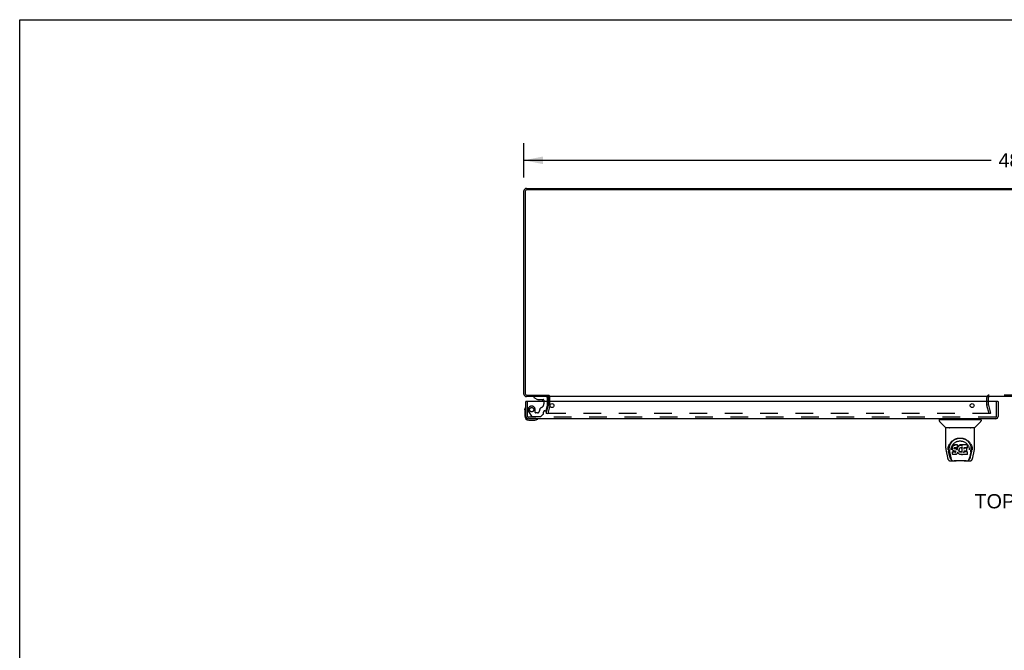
# Model space of a CAD drawing. Header units: inches. Extents: x 0 to 155, y 0 to 100.
# Tile 11 of 21: x 0 to 47, y 70 to 100. Entities that reach past the tile are written whole.
import ezdxf

# ---------------------------------------------------------------- set-up
doc = ezdxf.new("R2010")
doc.units = ezdxf.units.IN
doc.header["$LTSCALE"] = 8.5
doc.header["$MEASUREMENT"] = 0
doc.linetypes.add('HIDDEN', pattern=[0.2, 0.1, -0.1])
doc.layers.get('0').update_dxf_attribs({"linetype": 'CONTINUOUS'})
for name, color, linetype in [('DEFAULT_2', 8, 'HIDDEN'), ('DIMENSIONS', 7, 'CONTINUOUS'), ('DOOR_ASSEMBLY_LEFT', 7, 'CONTINUOUS')]:
    doc.layers.add(name, color=color, linetype=linetype)
doc.styles.get("Standard").update_dxf_attribs({"font": 'arial.ttf'})
doc.dimstyles.new('DIMSTYLE_1', dxfattribs={"dimtxt": 0.681818, "dimasz": 0.909091, "dimexe": 0.09, "dimexo": 0.07, "dimgap": 0.0375, "dimtad": 0, "dimtih": 1, "dimtoh": 1, "dimzin": 4, "dimdsep": 46, "dimtxsty": 'Standard', "dimblk": '_FILLED', "dimblk1": '_FILLED', "dimblk2": '_FILLED', "dimcen": 0.09, "dimadec": 3, "dimazin": 1, "dimtfac": 1, "dimtdec": 3, "dimtofl": 0, "dimtmove": 0, "dimatfit": 3, "dimldrblk": '_FILLED', "dimfxl": 0, "dimtolj": 1, "dimtzin": 4, "dimarcsym": 0})

# ---------------------------------------------------------------- blocks, each defined once
blk = doc.blocks.new('_FILLED')
at = {"color": 0, "linetype": 'ByBlock'}
blk.add_solid([(0, 0), (-1, 0.2), (-1, -0.2)], dxfattribs=at)
blk = doc.blocks.new('*D7')
at = {"layer": 'DIMENSIONS', "color": 2, "linetype": 'Continuous'}
for p, q in [((24.245, 92.419), (24.245, 94.068)), ((72.245, 92.419), (72.245, 94.068)), ((24.245, 93.249), (46.712, 93.249)), ((72.245, 93.249), (49.777, 93.249))]:
    blk.add_line(p, q, dxfattribs=at)
at = {"layer": 'DIMENSIONS', "color": 2, "linetype": 'Continuous', "xscale": 0.9090909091, "yscale": 0.9090909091, "zscale": 0.9090909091, "rotation": 180}
blk.add_blockref('_FILLED', (24.245, 93.249), dxfattribs=at)
at = {"layer": 'DIMENSIONS', "color": 2, "linetype": 'Continuous', "xscale": 0.9090909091, "yscale": 0.9090909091, "zscale": 0.9090909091}
blk.add_blockref('_FILLED', (72.245, 93.249), dxfattribs=at)
at = {"layer": 'DIMENSIONS', "color": 2, "linetype": 'Continuous', "insert": (48.245, 93.59), "char_height": 0.6818, "width": 2.38256, "attachment_point": 2, "line_spacing_factor": 0.9}
blk.add_mtext('48.00', dxfattribs=at)

msp = doc.modelspace()

# ---------------------------------------------------------------- linework, layer by layer
at = {"color": 7, "linetype": 'Continuous'}
for p, q in [((0, 0), (0, 100)), ((0, 100), (154.545, 100)), ((25.42, 81.963), (25.42, 81.9)), ((25.495, 81.657), (25.495, 81.858))]:
    msp.add_line(p, q, dxfattribs=at)
at = {"color": 3, "linetype": 'Continuous'}
for p, q in [((24.362, 91.9), (72.128, 91.9)), ((72.102, 91.837), (24.388, 91.837)), ((24.245, 82.017), (24.245, 91.783)), ((24.308, 91.757), (24.308, 82.043)), ((25.42, 81.9), (24.362, 81.9)), ((24.388, 81.963), (25.422, 81.963)), ((71.043, 81.9), (25.447, 81.9)), ((25.42, 81.657), (25.42, 81.858)), ((46.57, 81.657), (46.57, 81.858))]:
    msp.add_line(p, q, dxfattribs=at)
for centre, radius, start, end in [((24.362, 91.783), 0.117, 90, 180), ((24.388, 91.757), 0.08, 90, 180), ((24.362, 82.017), 0.117, 180, 270), ((24.388, 82.043), 0.08, 180, 270), ((25.378, 81.858), 0.042, 0, 90), ((46.612, 81.858), 0.042, 90, 180)]:
    msp.add_arc(centre, radius, start, end, dxfattribs=at)
at = {"color": 7, "linetype": 'Continuous'}
msp.add_arc((25.378, 81.858), 0.117, 0, 17.6885, dxfattribs=at)
at = {"layer": 'DEFAULT_2', "color": 8, "linetype": 'HIDDEN'}
for p, q in [((49.878, 81.975), (46.612, 81.975)), ((25.315, 81.107), (25.419, 81.493)), ((25.491, 81.473), (25.388, 81.087)), ((25.42, 81.499), (25.42, 81.657)), ((25.495, 81.499), (25.495, 81.657)), ((46.495, 81.499), (46.495, 81.858)), ((46.602, 81.087), (46.498, 81.473)), ((46.57, 81.499), (46.57, 81.657)), ((46.571, 81.493), (46.674, 81.107)), ((25.315, 81.107), (25.388, 81.087)), ((46.652, 81.087), (25.413, 81.087)), ((46.674, 81.107), (46.602, 81.087))]:
    msp.add_line(p, q, dxfattribs=at)
for points in [[(25.398, 81.105), (25.398, 81.104), (25.398, 81.102), (25.398, 81.102)], [(25.398, 81.102), (25.398, 81.1), (25.398, 81.099), (25.399, 81.097), (25.399, 81.096), (25.4, 81.094), (25.401, 81.093), (25.402, 81.091), (25.403, 81.09), (25.405, 81.089), (25.406, 81.089), (25.408, 81.088), (25.41, 81.088)], [(25.413, 81.087), (25.411, 81.087), (25.41, 81.088)], [(46.667, 81.102), (46.666, 81.1), (46.666, 81.099), (46.666, 81.097), (46.665, 81.096), (46.664, 81.094), (46.663, 81.093), (46.662, 81.091), (46.661, 81.09), (46.66, 81.089), (46.658, 81.089), (46.657, 81.088), (46.655, 81.088), (46.653, 81.087), (46.652, 81.087)], [(46.666, 81.105), (46.666, 81.104), (46.667, 81.102), (46.667, 81.102)]]:
    msp.add_lwpolyline(points, dxfattribs=at)
for centre, radius, start, end in [((25.378, 81.858), 0.117, 17.6885, 56.9002), ((46.612, 81.858), 0.117, 90, 180), ((25.395, 81.499), 0.025, 345, 360), ((25.395, 81.499), 0.1, 345, 360), ((46.595, 81.499), 0.1, 180, 195), ((46.595, 81.499), 0.025, 180, 195)]:
    msp.add_arc(centre, radius, start, end, dxfattribs=at)
at = {"layer": 'DOOR_ASSEMBLY_LEFT', "color": 7, "linetype": 'Continuous'}
for p, q in [((24.713, 81.9), (24.713, 81.861)), ((24.359, 81.657), (24.339, 81.657)), ((24.713, 81.861), (24.889, 81.762)), ((24.889, 81.762), (25.166, 81.762)), ((24.978, 81.745), (24.977, 81.745)), ((25.118, 81.745), (24.978, 81.745)), ((25.119, 81.745), (25.118, 81.745)), ((25.197, 81.731), (25.197, 81.657)), ((25.382, 81.657), (25.382, 81.821)), ((47.019, 81.657), (47.039, 81.657)), ((24.279, 81.261), (24.282, 81.299)), ((24.279, 81.261), (24.279, 80.972)), ((24.326, 81.397), (24.326, 81.396)), ((24.479, 80.772), (24.769, 80.772)), ((24.897, 80.817), (24.901, 80.818)), ((24.901, 80.818), (24.902, 80.818)), ((44.21, 80.785), (44.21, 80.73)), ((44.218, 80.792), (46.21, 80.792)), ((44.517, 80.407), (44.222, 80.702)), ((44.269, 80.792), (44.269, 80.832)), ((45.912, 80.407), (46.207, 80.702)), ((46.159, 80.792), (46.159, 80.832)), ((46.218, 80.785), (46.218, 80.73)), ((44.525, 79.42), (44.525, 80.383)), ((45.895, 80.391), (44.533, 80.391)), ((45.891, 80.399), (44.537, 80.399)), ((44.599, 80.399), (44.597, 80.395)), ((44.597, 80.395), (44.597, 80.395)), ((45.831, 80.395), (45.829, 80.399)), ((45.831, 80.395), (45.831, 80.395)), ((45.903, 79.42), (45.903, 80.383)), ((44.782, 79.674), (44.807, 79.708)), ((44.868, 79.544), (44.853, 79.522)), ((44.878, 79.553), (44.868, 79.544)), ((44.869, 79.508), (44.868, 79.544)), ((44.889, 79.561), (44.878, 79.553)), ((44.878, 79.517), (44.878, 79.553)), ((44.912, 79.571), (44.889, 79.561)), ((44.89, 79.524), (44.889, 79.561)), ((44.938, 79.58), (44.912, 79.571)), ((44.913, 79.535), (44.912, 79.571)), ((45.091, 79.58), (44.938, 79.58)), ((44.938, 79.543), (44.938, 79.58)), ((45.09, 79.545), (45.091, 79.58)), ((45.092, 79.525), (45.091, 79.58)), ((45.133, 79.53), (45.118, 79.512)), ((45.15, 79.546), (45.133, 79.53)), ((45.133, 79.494), (45.133, 79.53)), ((45.17, 79.56), (45.15, 79.546)), ((45.15, 79.51), (45.15, 79.546)), ((45.192, 79.57), (45.17, 79.56)), ((45.17, 79.524), (45.17, 79.56)), ((45.216, 79.576), (45.192, 79.57)), ((45.192, 79.534), (45.192, 79.57)), ((45.239, 79.578), (45.216, 79.576)), ((45.216, 79.539), (45.216, 79.576)), ((45.239, 79.578), (45.263, 79.578)), ((45.239, 79.541), (45.239, 79.578)), ((45.239, 79.54), (45.239, 79.541)), ((45.276, 79.576), (45.263, 79.578)), ((45.263, 79.541), (45.263, 79.578)), ((45.263, 79.539), (45.263, 79.541)), ((45.289, 79.571), (45.276, 79.576)), ((45.276, 79.539), (45.276, 79.576)), ((45.301, 79.563), (45.289, 79.571)), ((45.289, 79.535), (45.289, 79.571)), ((45.55, 79.578), (45.301, 79.578)), ((45.302, 79.528), (45.301, 79.578)), ((45.564, 79.453), (45.566, 79.561)), ((45.565, 79.592), (45.582, 79.567)), ((44.54, 79.276), (44.605, 78.971)), ((44.632, 79.335), (44.636, 79.393)), ((44.632, 79.336), (44.632, 79.335)), ((44.636, 79.393), (44.645, 79.447)), ((44.646, 79.453), (44.646, 79.398)), ((44.714, 79.003), (44.657, 79.279)), ((44.693, 79.345), (44.695, 79.32)), ((44.704, 79.255), (44.766, 78.951)), ((44.778, 79.349), (44.778, 79.348)), ((44.839, 79.472), (44.837, 79.447)), ((44.838, 79.413), (44.837, 79.447)), ((44.839, 79.388), (44.838, 79.413)), ((44.838, 79.413), (44.838, 79.413)), ((44.844, 79.497), (44.839, 79.472)), ((44.839, 79.438), (44.839, 79.472)), ((44.844, 79.363), (44.839, 79.388)), ((44.839, 79.388), (44.839, 79.388)), ((44.851, 79.246), (44.843, 79.238)), ((44.845, 79.126), (44.843, 79.238)), ((44.853, 79.522), (44.844, 79.497)), ((44.844, 79.462), (44.844, 79.497)), ((44.853, 79.34), (44.844, 79.363)), ((44.844, 79.363), (44.844, 79.363)), ((44.853, 79.118), (44.846, 79.125)), ((44.913, 79.247), (44.851, 79.246)), ((44.852, 79.21), (44.851, 79.246)), ((44.854, 79.486), (44.853, 79.522)), ((44.853, 79.34), (44.853, 79.339)), ((44.867, 79.318), (44.853, 79.339)), ((44.853, 79.118), (44.853, 79.118)), ((44.999, 79.118), (44.853, 79.118)), ((44.885, 79.3), (44.867, 79.318)), ((44.867, 79.318), (44.867, 79.318)), ((44.906, 79.286), (44.885, 79.3)), ((44.885, 79.3), (44.885, 79.3)), ((44.918, 79.282), (44.906, 79.286)), ((44.906, 79.286), (44.906, 79.286)), ((44.974, 79.247), (44.913, 79.247)), ((44.913, 79.21), (44.913, 79.247)), ((44.913, 79.21), (44.913, 79.209)), ((44.931, 79.279), (44.918, 79.282)), ((44.918, 79.282), (44.918, 79.282)), ((44.928, 79.415), (44.927, 79.401)), ((44.927, 79.395), (44.928, 79.413)), ((44.93, 79.428), (44.928, 79.415)), ((44.932, 79.421), (44.929, 79.425)), ((44.929, 79.39), (44.929, 79.425)), ((44.931, 79.432), (44.93, 79.428)), ((44.934, 79.434), (44.931, 79.432)), ((44.979, 79.279), (44.931, 79.279)), ((44.936, 79.418), (44.932, 79.421)), ((44.932, 79.385), (44.932, 79.421)), ((44.946, 79.438), (44.934, 79.434)), ((44.935, 79.382), (44.936, 79.418)), ((44.947, 79.415), (44.936, 79.418)), ((44.959, 79.439), (44.946, 79.438)), ((44.97, 79.416), (44.947, 79.415)), ((44.947, 79.378), (44.947, 79.415)), ((45.072, 79.439), (44.959, 79.439)), ((44.959, 79.439), (44.959, 79.439)), ((44.995, 79.415), (44.97, 79.416)), ((44.97, 79.379), (44.97, 79.416)), ((44.97, 79.378), (44.97, 79.379)), ((44.987, 79.248), (44.974, 79.247)), ((44.974, 79.211), (44.974, 79.247)), ((44.974, 79.211), (44.974, 79.209)), ((44.985, 79.278), (44.979, 79.279)), ((44.991, 79.277), (44.985, 79.278)), ((44.992, 79.251), (44.987, 79.248)), ((44.988, 79.212), (44.987, 79.248)), ((44.995, 79.273), (44.991, 79.277)), ((44.996, 79.255), (44.992, 79.251)), ((44.992, 79.215), (44.992, 79.251)), ((45.02, 79.409), (44.995, 79.415)), ((44.995, 79.378), (44.995, 79.415)), ((44.999, 79.268), (44.995, 79.273)), ((45.002, 79.263), (44.996, 79.255)), ((44.997, 79.219), (44.996, 79.255)), ((45.005, 79.256), (44.999, 79.269)), ((45.011, 79.12), (44.999, 79.118)), ((45.005, 79.231), (45.005, 79.257)), ((45.008, 79.243), (45.005, 79.257)), ((45.007, 79.237), (45.007, 79.247)), ((45.023, 79.124), (45.011, 79.12)), ((45.011, 79.12), (45.011, 79.12)), ((45.033, 79.403), (45.02, 79.409)), ((45.02, 79.372), (45.02, 79.409)), ((45.044, 79.138), (45.023, 79.124)), ((45.023, 79.124), (45.023, 79.124)), ((45.032, 79.367), (45.033, 79.403)), ((45.044, 79.395), (45.033, 79.403)), ((45.043, 79.359), (45.044, 79.395)), ((45.062, 79.377), (45.044, 79.395)), ((45.062, 79.155), (45.044, 79.138)), ((45.044, 79.138), (45.044, 79.138)), ((45.071, 79.363), (45.062, 79.377)), ((45.062, 79.342), (45.062, 79.377)), ((45.069, 79.166), (45.062, 79.155)), ((45.062, 79.155), (45.062, 79.155)), ((45.075, 79.177), (45.069, 79.166)), ((45.069, 79.166), (45.069, 79.166)), ((45.075, 79.405), (45.071, 79.363)), ((45.072, 79.327), (45.071, 79.363)), ((45.084, 79.44), (45.072, 79.439)), ((45.073, 79.319), (45.073, 79.32)), ((45.079, 79.428), (45.075, 79.405)), ((45.075, 79.37), (45.075, 79.405)), ((45.084, 79.2), (45.075, 79.177)), ((45.075, 79.177), (45.075, 79.177)), ((45.082, 79.439), (45.079, 79.428)), ((45.079, 79.393), (45.079, 79.428)), ((45.089, 79.452), (45.084, 79.44)), ((45.091, 79.224), (45.084, 79.2)), ((45.084, 79.2), (45.084, 79.2)), ((45.085, 79.415), (45.085, 79.441)), ((45.09, 79.466), (45.089, 79.452)), ((45.089, 79.452), (45.089, 79.452)), ((45.092, 79.491), (45.09, 79.466)), ((45.093, 79.472), (45.09, 79.463)), ((45.09, 79.466), (45.09, 79.466)), ((45.09, 79.235), (45.09, 79.236)), ((45.091, 79.234), (45.09, 79.235)), ((45.091, 79.233), (45.091, 79.234)), ((45.091, 79.234), (45.091, 79.234)), ((45.091, 79.233), (45.091, 79.233)), ((45.112, 79.196), (45.091, 79.232)), ((45.092, 79.232), (45.091, 79.224)), ((45.091, 79.224), (45.091, 79.224)), ((45.092, 79.49), (45.092, 79.525)), ((45.104, 79.493), (45.093, 79.472)), ((45.094, 79.437), (45.093, 79.472)), ((45.118, 79.512), (45.104, 79.493)), ((45.105, 79.457), (45.104, 79.493)), ((45.125, 79.177), (45.112, 79.196)), ((45.112, 79.196), (45.112, 79.196)), ((45.118, 79.476), (45.118, 79.512)), ((45.14, 79.16), (45.125, 79.177)), ((45.125, 79.177), (45.125, 79.177)), ((45.157, 79.145), (45.14, 79.16)), ((45.14, 79.16), (45.14, 79.16)), ((45.157, 79.34), (45.156, 79.314)), ((45.161, 79.366), (45.157, 79.34)), ((45.157, 79.336), (45.157, 79.341)), ((45.16, 79.324), (45.157, 79.336)), ((45.157, 79.302), (45.157, 79.336)), ((45.175, 79.131), (45.157, 79.145)), ((45.157, 79.145), (45.157, 79.145)), ((45.159, 79.289), (45.16, 79.324)), ((45.164, 79.377), (45.16, 79.366)), ((45.169, 79.3), (45.16, 79.324)), ((45.17, 79.388), (45.164, 79.377)), ((45.182, 79.278), (45.169, 79.3)), ((45.169, 79.265), (45.169, 79.3)), ((45.184, 79.41), (45.17, 79.388)), ((45.186, 79.126), (45.175, 79.131)), ((45.175, 79.131), (45.175, 79.131)), ((45.181, 79.242), (45.182, 79.278)), ((45.19, 79.269), (45.182, 79.278)), ((45.191, 79.419), (45.184, 79.41)), ((45.197, 79.122), (45.186, 79.126)), ((45.186, 79.126), (45.186, 79.126)), ((45.189, 79.233), (45.19, 79.269)), ((45.199, 79.26), (45.19, 79.269)), ((45.2, 79.425), (45.191, 79.419)), ((45.219, 79.116), (45.197, 79.122)), ((45.209, 79.253), (45.199, 79.26)), ((45.199, 79.224), (45.199, 79.26)), ((45.223, 79.435), (45.2, 79.425)), ((45.22, 79.249), (45.209, 79.253)), ((45.209, 79.217), (45.209, 79.253)), ((45.242, 79.114), (45.219, 79.116)), ((45.233, 79.247), (45.22, 79.249)), ((45.22, 79.212), (45.22, 79.249)), ((45.234, 79.437), (45.223, 79.435)), ((45.233, 79.247), (45.245, 79.246)), ((45.233, 79.21), (45.233, 79.247)), ((45.245, 79.437), (45.234, 79.437)), ((45.265, 79.117), (45.242, 79.114)), ((45.242, 79.115), (45.242, 79.114)), ((45.257, 79.434), (45.245, 79.437)), ((45.257, 79.248), (45.245, 79.246)), ((45.245, 79.209), (45.245, 79.246)), ((45.245, 79.208), (45.245, 79.209)), ((45.268, 79.43), (45.257, 79.434)), ((45.269, 79.252), (45.257, 79.248)), ((45.257, 79.211), (45.257, 79.248)), ((45.287, 79.124), (45.265, 79.117)), ((45.28, 79.257), (45.269, 79.252)), ((45.269, 79.215), (45.269, 79.252)), ((45.291, 79.264), (45.28, 79.257)), ((45.281, 79.221), (45.28, 79.257)), ((45.303, 79.477), (45.287, 79.438)), ((45.305, 79.135), (45.287, 79.124)), ((45.287, 79.124), (45.287, 79.124)), ((45.291, 79.228), (45.291, 79.264)), ((45.304, 79.481), (45.303, 79.48)), ((45.303, 79.48), (45.303, 79.48)), ((45.303, 79.48), (45.303, 79.479)), ((45.303, 79.479), (45.303, 79.479)), ((45.303, 79.479), (45.303, 79.479)), ((45.303, 79.479), (45.303, 79.478)), ((45.303, 79.478), (45.303, 79.478)), ((45.307, 79.225), (45.303, 79.477)), ((45.304, 79.486), (45.304, 79.484)), ((45.304, 79.484), (45.304, 79.483)), ((45.304, 79.483), (45.304, 79.481)), ((45.311, 79.135), (45.305, 79.135)), ((45.309, 79.217), (45.309, 79.218)), ((45.311, 79.126), (45.31, 79.135)), ((45.55, 79.118), (45.319, 79.118)), ((45.519, 79.283), (45.39, 79.283)), ((45.391, 79.283), (45.39, 79.209)), ((45.55, 79.243), (45.39, 79.243)), ((45.392, 79.439), (45.391, 79.38)), ((45.55, 79.439), (45.392, 79.439)), ((45.519, 79.415), (45.392, 79.415)), ((45.53, 79.294), (45.532, 79.401)), ((45.559, 79.126), (45.561, 79.233)), ((45.648, 79.379), (45.65, 79.349)), ((45.65, 79.348), (45.65, 79.349)), ((45.724, 79.252), (45.662, 78.951)), ((45.715, 79.003), (45.771, 79.279)), ((45.771, 79.497), (45.784, 79.446)), ((45.782, 79.453), (45.783, 79.398)), ((45.796, 79.335), (45.796, 79.336)), ((45.823, 78.971), (45.888, 79.276)), ((44.605, 78.971), (44.605, 78.971)), ((44.729, 78.816), (44.944, 78.816)), ((44.773, 78.895), (44.78, 78.895)), ((44.78, 78.895), (44.782, 78.886)), ((44.783, 78.883), (44.782, 78.886)), ((45.507, 78.809), (44.921, 78.809)), ((45.485, 78.816), (45.699, 78.816)), ((45.645, 78.883), (45.646, 78.886)), ((45.646, 78.886), (45.649, 78.895)), ((45.649, 78.895), (45.656, 78.895))]:
    msp.add_line(p, q, dxfattribs=at)
at = {"layer": 'DOOR_ASSEMBLY_LEFT', "color": 8, "linetype": 'HIDDEN'}
for p, q in [((25.303, 81.9), (24.713, 81.9)), ((24.414, 80.949), (24.414, 81.657)), ((25.197, 81.657), (25.197, 81.547)), ((25.314, 81.234), (25.382, 81.49)), ((25.382, 81.49), (25.382, 81.657)), ((46.964, 80.949), (46.964, 81.657)), ((24.465, 81.184), (24.6, 80.951)), ((24.786, 81.137), (24.786, 81.27)), ((24.896, 81.121), (24.802, 81.121)), ((25.059, 80.945), (25.174, 81.06)), ((25.18, 81.074), (25.18, 81.152)), ((25.239, 81.211), (25.284, 81.211)), ((46.922, 80.907), (24.456, 80.907)), ((24.626, 80.936), (25.038, 80.936))]:
    msp.add_line(p, q, dxfattribs=at)
at = {"layer": 'DOOR_ASSEMBLY_LEFT', "color": 3, "linetype": 'Continuous'}
for p, q in [((24.339, 80.949), (24.339, 81.657)), ((47.019, 81.657), (24.359, 81.657)), ((47.039, 81.657), (47.039, 80.949)), ((46.922, 80.832), (24.456, 80.832))]:
    msp.add_line(p, q, dxfattribs=at)
at = {"layer": 'DOOR_ASSEMBLY_LEFT', "color": 7, "linetype": 'Continuous'}
for points in [[(24.326, 81.396), (24.325, 81.395), (24.325, 81.394), (24.324, 81.39)], [(24.902, 80.818), (24.904, 80.818), (24.904, 80.818)], [(44.596, 80.394), (44.596, 80.393), (44.595, 80.392), (44.595, 80.391), (44.595, 80.391), (44.595, 80.391)], [(44.597, 80.395), (44.596, 80.394), (44.596, 80.394)], [(45.832, 80.394), (45.832, 80.394), (45.831, 80.395)], [(45.833, 80.391), (45.834, 80.391), (45.833, 80.391), (45.833, 80.392), (45.833, 80.393), (45.832, 80.394)], [(44.645, 79.447), (44.658, 79.498), (44.675, 79.545), (44.695, 79.59), (44.718, 79.632), (44.743, 79.67), (44.772, 79.706), (44.802, 79.739), (44.836, 79.77), (44.872, 79.798), (44.91, 79.824), (44.951, 79.847), (44.994, 79.867), (45.038, 79.882), (45.082, 79.895), (45.126, 79.903), (45.17, 79.908), (45.214, 79.91), (45.258, 79.908), (45.303, 79.903), (45.347, 79.895), (45.391, 79.882), (45.435, 79.867), (45.477, 79.847), (45.518, 79.824), (45.557, 79.798), (45.593, 79.77), (45.626, 79.739), (45.657, 79.706), (45.685, 79.67), (45.711, 79.631), (45.734, 79.59), (45.754, 79.545), (45.771, 79.497)], [(44.693, 79.345), (44.692, 79.369), (44.693, 79.416), (44.698, 79.463), (44.708, 79.509), (44.721, 79.554), (44.738, 79.597), (44.759, 79.637), (44.782, 79.674)], [(44.807, 79.708), (44.834, 79.739), (44.862, 79.767)], [(44.817, 79.513), (44.831, 79.541), (44.846, 79.567)], [(44.846, 79.567), (44.863, 79.591), (44.881, 79.615), (44.901, 79.636), (44.922, 79.657), (44.944, 79.675), (44.968, 79.693), (44.993, 79.709), (45.019, 79.723), (45.046, 79.736), (45.074, 79.746), (45.102, 79.755), (45.13, 79.761), (45.158, 79.766), (45.186, 79.768), (45.214, 79.769), (45.242, 79.768), (45.269, 79.766), (45.298, 79.761), (45.326, 79.755), (45.354, 79.746), (45.381, 79.736), (45.409, 79.723), (45.435, 79.709), (45.46, 79.693), (45.484, 79.676), (45.506, 79.657), (45.528, 79.636), (45.547, 79.615), (45.565, 79.592)], [(44.862, 79.767), (44.892, 79.793), (44.922, 79.815), (44.954, 79.834)], [(44.913, 79.535), (44.913, 79.534), (44.913, 79.534), (44.913, 79.534), (44.913, 79.534), (44.913, 79.534), (44.913, 79.533)], [(44.938, 79.543), (44.938, 79.543), (44.938, 79.542), (44.938, 79.542), (44.938, 79.542), (44.938, 79.542), (44.938, 79.541)], [(44.954, 79.834), (44.985, 79.851), (45.018, 79.866), (45.05, 79.877)], [(45.05, 79.877), (45.083, 79.887), (45.115, 79.895), (45.148, 79.9), (45.18, 79.903), (45.213, 79.904), (45.246, 79.903), (45.278, 79.9), (45.311, 79.895), (45.343, 79.888)], [(45.09, 79.543), (45.09, 79.543), (45.089, 79.542), (45.089, 79.542), (45.089, 79.542), (45.089, 79.542), (45.088, 79.541)], [(45.193, 79.532), (45.193, 79.533), (45.193, 79.533), (45.193, 79.533), (45.192, 79.533), (45.192, 79.533), (45.192, 79.534)], [(45.216, 79.538), (45.216, 79.538), (45.216, 79.538), (45.216, 79.538), (45.216, 79.538), (45.216, 79.539), (45.216, 79.539)], [(45.276, 79.538), (45.276, 79.538), (45.276, 79.538), (45.276, 79.538), (45.276, 79.538), (45.276, 79.539), (45.276, 79.539)], [(45.288, 79.534), (45.288, 79.534), (45.288, 79.534), (45.288, 79.534), (45.288, 79.534), (45.289, 79.535), (45.289, 79.535)], [(45.303, 79.539), (45.303, 79.54), (45.303, 79.54), (45.303, 79.54), (45.302, 79.54), (45.302, 79.54), (45.302, 79.541)], [(45.304, 79.523), (45.303, 79.524), (45.303, 79.524), (45.303, 79.525), (45.303, 79.525), (45.302, 79.526), (45.302, 79.526)], [(45.343, 79.888), (45.375, 79.878), (45.408, 79.867), (45.44, 79.853)], [(45.44, 79.853), (45.471, 79.836), (45.503, 79.817), (45.533, 79.795), (45.563, 79.77), (45.592, 79.743), (45.619, 79.712), (45.644, 79.678), (45.668, 79.64), (45.689, 79.6), (45.706, 79.557), (45.72, 79.512), (45.73, 79.465), (45.735, 79.418)], [(45.582, 79.567), (45.598, 79.541), (45.611, 79.513)], [(44.525, 79.42), (44.526, 79.386), (44.529, 79.346), (44.535, 79.307), (44.54, 79.276)], [(44.646, 79.398), (44.646, 79.364), (44.65, 79.32), (44.657, 79.279)], [(44.695, 79.32), (44.697, 79.3), (44.7, 79.276), (44.704, 79.255)], [(44.778, 79.349), (44.781, 79.379), (44.786, 79.416)], [(44.786, 79.416), (44.794, 79.451), (44.805, 79.483), (44.817, 79.513)], [(44.838, 79.413), (44.838, 79.412), (44.838, 79.412), (44.838, 79.412), (44.839, 79.412), (44.839, 79.411), (44.84, 79.411)], [(44.839, 79.437), (44.839, 79.437), (44.84, 79.437), (44.84, 79.436), (44.84, 79.436), (44.841, 79.436), (44.841, 79.436)], [(44.839, 79.388), (44.839, 79.388), (44.839, 79.387), (44.84, 79.387), (44.84, 79.387), (44.841, 79.387), (44.841, 79.387)], [(44.844, 79.462), (44.845, 79.462), (44.845, 79.461), (44.845, 79.461), (44.845, 79.461), (44.846, 79.461), (44.846, 79.461)], [(44.844, 79.363), (44.844, 79.363), (44.844, 79.363), (44.845, 79.362), (44.845, 79.362), (44.846, 79.362)], [(44.844, 79.203), (44.844, 79.203), (44.845, 79.202), (44.845, 79.202), (44.845, 79.202), (44.846, 79.202), (44.846, 79.202)], [(44.845, 79.126), (44.845, 79.125), (44.846, 79.125)], [(44.846, 79.125), (44.846, 79.125), (44.846, 79.125), (44.847, 79.125), (44.847, 79.125)], [(44.852, 79.21), (44.852, 79.209), (44.852, 79.209), (44.852, 79.209), (44.852, 79.209), (44.852, 79.208), (44.852, 79.208)], [(44.853, 79.339), (44.853, 79.339), (44.854, 79.339), (44.854, 79.339), (44.855, 79.339)], [(44.853, 79.118), (44.853, 79.118), (44.853, 79.118), (44.853, 79.118), (44.853, 79.118), (44.853, 79.118), (44.853, 79.119)], [(44.854, 79.486), (44.854, 79.486), (44.854, 79.486), (44.855, 79.485), (44.855, 79.485), (44.855, 79.485), (44.856, 79.485)], [(44.867, 79.318), (44.867, 79.318), (44.867, 79.318), (44.868, 79.318), (44.868, 79.318), (44.868, 79.318)], [(44.869, 79.507), (44.869, 79.507), (44.869, 79.507), (44.869, 79.507), (44.87, 79.507), (44.87, 79.506), (44.87, 79.506)], [(44.879, 79.517), (44.879, 79.516), (44.879, 79.516), (44.879, 79.516), (44.879, 79.516), (44.879, 79.516), (44.88, 79.515)], [(44.885, 79.3), (44.885, 79.3), (44.885, 79.3), (44.885, 79.3), (44.886, 79.3)], [(44.89, 79.524), (44.89, 79.524), (44.89, 79.524), (44.89, 79.524), (44.89, 79.523), (44.89, 79.523), (44.89, 79.523)], [(44.906, 79.286), (44.906, 79.286), (44.906, 79.286), (44.907, 79.287)], [(44.918, 79.282), (44.918, 79.282), (44.919, 79.282), (44.919, 79.282)], [(44.925, 79.4), (44.925, 79.4), (44.926, 79.4), (44.926, 79.4), (44.927, 79.4), (44.927, 79.401), (44.927, 79.401)], [(44.925, 79.393), (44.926, 79.393), (44.926, 79.394), (44.927, 79.394), (44.927, 79.394), (44.927, 79.394), (44.927, 79.395)], [(44.926, 79.414), (44.926, 79.414), (44.927, 79.414), (44.927, 79.414), (44.927, 79.415), (44.928, 79.415), (44.928, 79.415)], [(44.927, 79.388), (44.927, 79.388), (44.928, 79.388), (44.928, 79.388), (44.928, 79.389), (44.928, 79.389), (44.929, 79.389)], [(44.928, 79.428), (44.928, 79.427), (44.929, 79.428), (44.929, 79.428), (44.929, 79.428), (44.93, 79.428)], [(44.93, 79.432), (44.93, 79.432), (44.931, 79.432), (44.931, 79.432), (44.931, 79.432)], [(44.93, 79.384), (44.93, 79.384), (44.931, 79.384), (44.931, 79.384), (44.931, 79.384), (44.931, 79.385), (44.931, 79.385)], [(44.931, 79.279), (44.931, 79.279), (44.931, 79.28), (44.931, 79.28)], [(44.933, 79.434), (44.934, 79.434), (44.934, 79.434), (44.934, 79.434), (44.934, 79.434)], [(44.934, 79.38), (44.935, 79.381), (44.935, 79.381), (44.935, 79.381), (44.935, 79.381), (44.935, 79.381), (44.935, 79.382)], [(44.945, 79.438), (44.945, 79.438), (44.946, 79.438), (44.946, 79.438)], [(44.947, 79.377), (44.947, 79.377), (44.947, 79.377), (44.947, 79.378), (44.947, 79.378), (44.947, 79.378), (44.947, 79.378)], [(44.979, 79.279), (44.979, 79.279), (44.979, 79.279), (44.979, 79.28)], [(44.985, 79.278), (44.986, 79.278), (44.986, 79.279), (44.986, 79.279)], [(44.988, 79.212), (44.988, 79.211), (44.988, 79.211), (44.988, 79.211), (44.988, 79.211), (44.988, 79.21), (44.988, 79.21)], [(44.991, 79.277), (44.991, 79.277), (44.991, 79.277), (44.992, 79.277)], [(44.992, 79.214), (44.992, 79.214), (44.993, 79.214), (44.993, 79.214), (44.993, 79.214), (44.993, 79.213), (44.993, 79.213)], [(44.995, 79.376), (44.995, 79.377), (44.995, 79.377), (44.995, 79.377), (44.995, 79.377), (44.995, 79.377), (44.995, 79.378)], [(44.995, 79.273), (44.995, 79.273), (44.996, 79.273), (44.996, 79.273), (44.997, 79.273)], [(44.997, 79.219), (44.997, 79.219), (44.997, 79.219), (44.998, 79.219), (44.998, 79.218), (44.998, 79.218), (44.998, 79.218)], [(44.999, 79.118), (44.998, 79.118), (44.998, 79.118), (44.998, 79.118), (44.998, 79.118), (44.998, 79.118), (44.998, 79.119)], [(44.999, 79.268), (44.999, 79.268), (45, 79.268), (45, 79.268), (45.001, 79.268)], [(45.005, 79.256), (45.005, 79.256), (45.006, 79.256), (45.006, 79.256), (45.007, 79.256), (45.007, 79.256)], [(45.005, 79.231), (45.005, 79.23), (45.006, 79.23), (45.006, 79.23), (45.006, 79.23), (45.007, 79.23), (45.007, 79.229)], [(45.007, 79.237), (45.007, 79.236), (45.008, 79.236), (45.008, 79.236), (45.008, 79.236), (45.009, 79.235), (45.009, 79.235)], [(45.008, 79.243), (45.008, 79.243), (45.008, 79.242), (45.008, 79.242), (45.009, 79.242), (45.009, 79.242), (45.01, 79.242)], [(45.011, 79.12), (45.011, 79.12), (45.011, 79.12), (45.011, 79.12)], [(45.019, 79.371), (45.02, 79.371), (45.02, 79.371), (45.02, 79.372), (45.02, 79.372), (45.02, 79.372), (45.02, 79.372)], [(45.023, 79.124), (45.023, 79.124), (45.023, 79.124), (45.022, 79.124)], [(45.032, 79.365), (45.032, 79.366), (45.032, 79.366), (45.032, 79.366), (45.032, 79.366), (45.032, 79.367), (45.032, 79.367)], [(45.042, 79.358), (45.042, 79.358), (45.043, 79.358), (45.043, 79.358), (45.043, 79.359), (45.043, 79.359), (45.043, 79.359)], [(45.044, 79.138), (45.044, 79.138), (45.043, 79.138), (45.043, 79.138), (45.043, 79.138)], [(45.06, 79.34), (45.06, 79.34), (45.061, 79.34), (45.061, 79.341), (45.061, 79.341), (45.061, 79.341), (45.061, 79.341)], [(45.062, 79.155), (45.062, 79.155), (45.061, 79.155), (45.061, 79.155), (45.061, 79.155), (45.06, 79.155)], [(45.069, 79.166), (45.069, 79.166), (45.068, 79.165), (45.068, 79.165), (45.067, 79.165)], [(45.072, 79.439), (45.072, 79.439), (45.072, 79.439), (45.072, 79.439), (45.072, 79.439), (45.072, 79.439), (45.072, 79.439)], [(45.073, 79.32), (45.072, 79.322), (45.072, 79.324), (45.072, 79.325), (45.072, 79.325)], [(45.075, 79.177), (45.074, 79.177), (45.074, 79.176), (45.074, 79.176), (45.073, 79.176)], [(45.077, 79.369), (45.077, 79.369), (45.076, 79.369), (45.076, 79.369), (45.076, 79.37), (45.076, 79.37), (45.075, 79.37)], [(45.081, 79.392), (45.081, 79.392), (45.08, 79.392), (45.08, 79.392), (45.08, 79.392), (45.079, 79.393), (45.079, 79.393)], [(45.084, 79.2), (45.084, 79.2), (45.084, 79.199), (45.083, 79.199), (45.083, 79.199), (45.082, 79.199)], [(45.084, 79.44), (45.084, 79.44), (45.084, 79.44), (45.083, 79.44), (45.083, 79.44)], [(45.084, 79.44), (45.084, 79.44), (45.084, 79.44), (45.084, 79.44)], [(45.087, 79.414), (45.087, 79.414), (45.086, 79.414), (45.086, 79.414), (45.086, 79.414), (45.085, 79.415), (45.085, 79.415)], [(45.089, 79.452), (45.088, 79.452), (45.088, 79.451), (45.088, 79.451), (45.087, 79.451), (45.087, 79.451)], [(45.09, 79.466), (45.09, 79.466), (45.09, 79.466), (45.09, 79.465), (45.089, 79.465), (45.089, 79.465), (45.088, 79.465)], [(45.091, 79.224), (45.091, 79.223), (45.091, 79.223), (45.09, 79.223), (45.09, 79.223), (45.089, 79.223), (45.089, 79.223)], [(45.092, 79.491), (45.092, 79.49), (45.091, 79.49), (45.091, 79.49), (45.091, 79.489), (45.09, 79.489), (45.09, 79.489)], [(45.09, 79.236), (45.09, 79.236), (45.09, 79.237)], [(45.091, 79.232), (45.091, 79.232), (45.091, 79.232), (45.091, 79.232), (45.091, 79.232), (45.091, 79.233), (45.091, 79.233), (45.091, 79.233)], [(45.091, 79.232), (45.091, 79.232), (45.091, 79.232), (45.091, 79.232), (45.091, 79.232)], [(45.096, 79.435), (45.095, 79.435), (45.095, 79.436), (45.095, 79.436), (45.094, 79.436), (45.094, 79.436), (45.094, 79.437)], [(45.107, 79.456), (45.106, 79.456), (45.106, 79.456), (45.106, 79.456), (45.105, 79.457), (45.105, 79.457), (45.105, 79.457)], [(45.112, 79.196), (45.112, 79.196), (45.112, 79.195), (45.113, 79.195), (45.113, 79.195)], [(45.12, 79.475), (45.119, 79.475), (45.119, 79.475), (45.119, 79.475), (45.119, 79.476), (45.118, 79.476), (45.118, 79.476)], [(45.125, 79.177), (45.125, 79.177), (45.125, 79.177), (45.125, 79.177), (45.126, 79.177), (45.126, 79.177)], [(45.135, 79.492), (45.134, 79.493), (45.134, 79.493), (45.134, 79.493), (45.134, 79.493), (45.133, 79.493), (45.133, 79.494)], [(45.14, 79.16), (45.14, 79.16), (45.14, 79.16), (45.141, 79.16), (45.141, 79.16)], [(45.152, 79.509), (45.151, 79.509), (45.151, 79.509), (45.151, 79.509), (45.151, 79.509), (45.151, 79.51), (45.15, 79.51)], [(45.156, 79.314), (45.156, 79.314), (45.155, 79.313), (45.155, 79.313), (45.155, 79.313), (45.154, 79.313), (45.154, 79.313)], [(45.157, 79.34), (45.157, 79.34), (45.157, 79.34), (45.156, 79.339), (45.156, 79.339), (45.156, 79.339), (45.155, 79.339)], [(45.157, 79.301), (45.157, 79.301), (45.156, 79.301), (45.156, 79.301), (45.156, 79.3), (45.155, 79.3), (45.155, 79.3)], [(45.157, 79.145), (45.157, 79.145), (45.158, 79.145), (45.158, 79.145), (45.158, 79.145)], [(45.159, 79.289), (45.159, 79.289), (45.159, 79.289), (45.159, 79.288), (45.158, 79.288), (45.158, 79.288), (45.158, 79.288)], [(45.16, 79.366), (45.16, 79.365), (45.16, 79.365), (45.16, 79.365), (45.159, 79.365), (45.159, 79.365)], [(45.164, 79.377), (45.164, 79.377), (45.164, 79.377), (45.163, 79.376), (45.163, 79.376), (45.162, 79.376)], [(45.169, 79.265), (45.169, 79.265), (45.168, 79.264), (45.168, 79.264), (45.168, 79.264), (45.167, 79.264), (45.167, 79.264)], [(45.17, 79.388), (45.169, 79.388), (45.169, 79.387), (45.168, 79.387), (45.168, 79.387)], [(45.171, 79.523), (45.171, 79.523), (45.17, 79.523), (45.17, 79.523), (45.17, 79.523), (45.17, 79.524), (45.17, 79.524)], [(45.175, 79.131), (45.175, 79.131), (45.176, 79.131), (45.176, 79.131), (45.176, 79.131)], [(45.18, 79.241), (45.18, 79.241), (45.18, 79.241), (45.181, 79.241), (45.181, 79.242), (45.181, 79.242), (45.181, 79.242)], [(45.184, 79.41), (45.183, 79.41), (45.183, 79.41), (45.183, 79.41), (45.182, 79.41), (45.182, 79.41)], [(45.186, 79.126), (45.186, 79.126), (45.186, 79.126), (45.186, 79.126)], [(45.188, 79.231), (45.188, 79.231), (45.188, 79.232), (45.189, 79.232), (45.189, 79.232), (45.189, 79.232), (45.189, 79.233)], [(45.191, 79.419), (45.191, 79.419), (45.19, 79.419), (45.19, 79.419), (45.189, 79.419)], [(45.197, 79.122), (45.197, 79.122), (45.197, 79.122), (45.197, 79.123)], [(45.198, 79.223), (45.198, 79.223), (45.198, 79.223), (45.198, 79.223), (45.198, 79.223), (45.199, 79.224), (45.199, 79.224)], [(45.2, 79.425), (45.199, 79.425), (45.199, 79.425), (45.199, 79.425)], [(45.208, 79.215), (45.208, 79.216), (45.208, 79.216), (45.209, 79.216), (45.209, 79.216), (45.209, 79.217), (45.209, 79.217)], [(45.219, 79.116), (45.219, 79.117), (45.219, 79.117), (45.219, 79.117)], [(45.22, 79.211), (45.22, 79.211), (45.22, 79.211), (45.22, 79.211), (45.22, 79.212), (45.22, 79.212), (45.22, 79.212)], [(45.223, 79.435), (45.223, 79.435), (45.223, 79.435), (45.223, 79.435)], [(45.232, 79.208), (45.232, 79.209), (45.232, 79.209), (45.232, 79.209), (45.232, 79.209), (45.233, 79.21), (45.233, 79.21)], [(45.234, 79.437), (45.234, 79.437), (45.234, 79.438), (45.234, 79.438)], [(45.245, 79.437), (45.245, 79.437), (45.245, 79.437), (45.245, 79.438)], [(45.257, 79.434), (45.257, 79.434), (45.257, 79.435), (45.257, 79.435)], [(45.258, 79.21), (45.258, 79.21), (45.258, 79.21), (45.257, 79.211), (45.257, 79.211), (45.257, 79.211), (45.257, 79.211)], [(45.264, 79.118), (45.264, 79.117), (45.264, 79.117), (45.265, 79.117)], [(45.268, 79.43), (45.269, 79.43), (45.271, 79.429), (45.273, 79.429), (45.275, 79.429), (45.277, 79.429), (45.279, 79.43), (45.281, 79.431), (45.283, 79.432), (45.284, 79.434), (45.285, 79.435), (45.286, 79.437), (45.287, 79.438)], [(45.269, 79.43), (45.269, 79.43), (45.268, 79.43), (45.268, 79.43)], [(45.27, 79.214), (45.27, 79.214), (45.27, 79.214), (45.27, 79.214), (45.269, 79.215), (45.269, 79.215), (45.269, 79.215)], [(45.282, 79.219), (45.281, 79.219), (45.281, 79.22), (45.281, 79.22), (45.281, 79.22), (45.281, 79.22), (45.281, 79.221)], [(45.286, 79.124), (45.286, 79.124), (45.286, 79.124), (45.287, 79.124)], [(45.306, 79.261), (45.306, 79.262), (45.305, 79.263), (45.304, 79.264), (45.304, 79.264), (45.303, 79.265), (45.302, 79.265), (45.301, 79.266), (45.3, 79.266), (45.3, 79.266), (45.299, 79.266), (45.298, 79.266), (45.297, 79.266)], [(45.303, 79.478), (45.303, 79.478), (45.303, 79.478)], [(45.303, 79.478), (45.303, 79.478), (45.303, 79.477), (45.303, 79.477)], [(45.305, 79.136), (45.305, 79.136), (45.305, 79.135), (45.305, 79.135), (45.305, 79.135), (45.305, 79.135), (45.305, 79.135)], [(45.309, 79.218), (45.308, 79.22), (45.308, 79.221), (45.307, 79.224)], [(45.312, 79.136), (45.312, 79.136), (45.312, 79.135), (45.312, 79.135), (45.311, 79.135), (45.311, 79.135), (45.311, 79.135)], [(45.311, 79.126), (45.311, 79.125), (45.312, 79.123), (45.313, 79.121), (45.314, 79.12), (45.315, 79.119), (45.317, 79.118), (45.318, 79.118), (45.319, 79.118)], [(45.388, 79.205), (45.388, 79.205), (45.388, 79.206), (45.388, 79.206), (45.389, 79.206), (45.389, 79.206), (45.389, 79.207)], [(45.389, 79.377), (45.39, 79.377), (45.39, 79.377), (45.39, 79.377), (45.39, 79.378), (45.391, 79.378), (45.391, 79.378)], [(45.389, 79.283), (45.389, 79.283), (45.389, 79.283), (45.39, 79.283), (45.39, 79.283), (45.39, 79.283), (45.39, 79.283)], [(45.39, 79.439), (45.391, 79.439), (45.391, 79.439), (45.391, 79.439), (45.391, 79.439), (45.392, 79.439), (45.392, 79.439)], [(45.519, 79.283), (45.52, 79.283), (45.522, 79.283), (45.524, 79.284), (45.525, 79.285), (45.526, 79.286), (45.528, 79.287), (45.529, 79.289), (45.529, 79.29), (45.53, 79.292), (45.53, 79.294)], [(45.55, 79.439), (45.551, 79.439), (45.553, 79.439), (45.555, 79.44), (45.557, 79.441), (45.559, 79.442), (45.561, 79.444), (45.562, 79.446), (45.563, 79.448), (45.564, 79.451), (45.564, 79.453)], [(45.55, 79.118), (45.551, 79.118), (45.553, 79.118), (45.554, 79.119), (45.556, 79.12), (45.557, 79.121), (45.558, 79.123), (45.558, 79.125), (45.559, 79.126)], [(45.611, 79.513), (45.623, 79.483), (45.634, 79.451), (45.642, 79.416), (45.648, 79.379)], [(45.724, 79.252), (45.725, 79.255), (45.725, 79.258), (45.726, 79.261), (45.726, 79.264), (45.727, 79.267), (45.727, 79.27), (45.728, 79.273), (45.728, 79.276), (45.729, 79.279), (45.729, 79.282), (45.73, 79.286), (45.73, 79.289), (45.731, 79.292), (45.731, 79.296), (45.731, 79.3), (45.732, 79.303), (45.732, 79.307), (45.732, 79.311), (45.733, 79.315), (45.733, 79.319), (45.735, 79.345)], [(45.735, 79.418), (45.736, 79.37), (45.735, 79.345)], [(45.771, 79.279), (45.778, 79.319), (45.782, 79.363), (45.783, 79.398)], [(45.784, 79.446), (45.792, 79.393), (45.796, 79.335)], [(45.888, 79.276), (45.894, 79.306), (45.899, 79.346), (45.902, 79.386), (45.903, 79.42)], [(44.605, 78.971), (44.608, 78.958), (44.613, 78.939), (44.618, 78.922), (44.623, 78.907), (44.629, 78.894), (44.635, 78.881), (44.641, 78.87), (44.649, 78.859), (44.657, 78.85), (44.666, 78.841), (44.676, 78.833), (44.687, 78.826), (44.7, 78.821), (44.713, 78.818)], [(44.713, 78.818), (44.726, 78.816), (44.729, 78.816)], [(44.714, 79.003), (44.717, 78.986), (44.722, 78.968), (44.727, 78.951), (44.733, 78.936), (44.739, 78.923), (44.745, 78.913), (44.752, 78.904), (44.759, 78.899), (44.767, 78.896), (44.773, 78.895)], [(44.766, 78.951), (44.768, 78.941), (44.771, 78.929), (44.774, 78.917), (44.777, 78.905), (44.78, 78.895)], [(44.82, 78.864), (44.814, 78.864), (44.809, 78.864), (44.805, 78.865), (44.8, 78.867), (44.796, 78.869), (44.792, 78.872), (44.789, 78.875), (44.786, 78.878), (44.784, 78.882), (44.783, 78.883)], [(44.783, 78.883), (44.789, 78.872), (44.796, 78.86), (44.802, 78.85), (44.809, 78.841), (44.816, 78.834), (44.824, 78.828), (44.833, 78.822), (44.842, 78.819), (44.852, 78.816), (44.859, 78.816)], [(44.944, 78.816), (44.965, 78.817), (44.988, 78.818), (45.013, 78.82), (45.039, 78.823), (45.066, 78.826), (45.094, 78.828), (45.123, 78.831), (45.153, 78.832), (45.183, 78.834), (45.214, 78.834), (45.244, 78.834), (45.275, 78.832), (45.305, 78.831), (45.334, 78.828), (45.362, 78.826), (45.389, 78.823), (45.415, 78.82), (45.44, 78.818), (45.463, 78.817), (45.485, 78.816)], [(44.944, 78.816), (44.967, 78.817), (44.996, 78.818), (45.026, 78.821), (45.056, 78.824), (45.087, 78.826), (45.118, 78.829), (45.15, 78.831), (45.182, 78.832), (45.214, 78.832), (45.246, 78.832), (45.278, 78.831), (45.31, 78.829), (45.341, 78.826), (45.372, 78.824), (45.402, 78.821), (45.432, 78.818), (45.461, 78.817), (45.485, 78.816)], [(45.57, 78.816), (45.577, 78.817), (45.587, 78.819), (45.596, 78.822), (45.605, 78.828), (45.612, 78.834), (45.62, 78.842), (45.626, 78.85), (45.633, 78.86), (45.639, 78.872), (45.645, 78.883)], [(45.609, 78.864), (45.614, 78.864), (45.619, 78.864), (45.624, 78.865), (45.628, 78.867), (45.632, 78.869), (45.636, 78.872), (45.64, 78.875), (45.642, 78.878), (45.645, 78.882), (45.645, 78.883)], [(45.649, 78.895), (45.652, 78.906), (45.655, 78.917), (45.658, 78.929), (45.66, 78.941), (45.662, 78.951)], [(45.656, 78.895), (45.662, 78.896), (45.669, 78.899), (45.676, 78.905), (45.683, 78.913), (45.69, 78.924), (45.696, 78.936), (45.701, 78.951), (45.706, 78.968), (45.711, 78.986), (45.715, 79.003)], [(45.699, 78.816), (45.701, 78.816), (45.715, 78.817)], [(45.715, 78.817), (45.728, 78.821), (45.74, 78.826), (45.752, 78.832), (45.762, 78.84), (45.771, 78.849), (45.779, 78.859), (45.787, 78.869), (45.793, 78.881), (45.799, 78.893), (45.805, 78.907), (45.81, 78.922), (45.815, 78.939), (45.82, 78.957), (45.823, 78.971)]]:
    msp.add_lwpolyline(points, dxfattribs=at)
at = {"layer": 'DOOR_ASSEMBLY_LEFT', "color": 3, "linetype": 'Continuous'}
for centre in [(25.589, 81.469), (45.789, 81.469)]:
    msp.add_circle(centre, 0.094, dxfattribs=at)
at = {"layer": 'DOOR_ASSEMBLY_LEFT', "color": 8, "linetype": 'HIDDEN'}
msp.add_circle((24.614, 81.27), 0.103, dxfattribs=at)
at = {"layer": 'DOOR_ASSEMBLY_LEFT', "color": 7, "linetype": 'Continuous'}
for centre, radius, start, end in [((25.303, 81.821), 0.079, 0, 90), ((24.978, 81.835), 0.09, 234.8123, 269.328), ((25.118, 81.835), 0.09, 270.672, 304.9232), ((25.166, 81.731), 0.031, 0, 90), ((24.529, 81.261), 0.25, 149.1101, 180), ((24.479, 80.972), 0.2, 180, 270), ((24.328, 81.382), 0.015, 96.3796, 149.1101), ((24.324, 81.382), 0.015, 0, 83.6204), ((24.769, 81.022), 0.25, 270, 300.8899), ((24.889, 80.817), 0.015, 6.3796, 90), ((24.889, 80.82), 0.015, 300.8899, 353.6204), ((44.218, 80.785), 0.00787, 90, 180), ((44.25, 80.73), 0.0394, 180, 225), ((46.179, 80.73), 0.0394, 315, 360), ((46.21, 80.785), 0.00787, 0, 90), ((44.537, 80.428), 0.0295, 225, 270), ((44.533, 80.383), 0.00787, 90, 180), ((44.707, 80.411), 0.0197, 270, 323.006), ((45.721, 80.411), 0.0197, 216.994, 270), ((45.891, 80.428), 0.0295, 270, 315), ((45.895, 80.383), 0.00787, 0, 90), ((44.921, 78.829), 0.0197, 220.2179, 270), ((45.507, 78.829), 0.0197, 270, 319.7821)]:
    msp.add_arc(centre, radius, start, end, dxfattribs=at)
at = {"layer": 'DOOR_ASSEMBLY_LEFT', "color": 8, "linetype": 'HIDDEN'}
for centre, radius, start, end in [((24.614, 81.27), 0.172, 0, 210), ((25.009, 81.547), 0.188, 295.7418, 360), ((24.456, 80.949), 0.042, 180, 270), ((24.626, 80.966), 0.03, 210, 270), ((24.802, 81.137), 0.016, 180, 270), ((24.896, 81.211), 0.09, 270, 360), ((25.171, 81.211), 0.185, 115.7418, 180), ((25.16, 81.074), 0.02, 315, 360), ((25.239, 81.152), 0.059, 90, 180), ((25.284, 81.242), 0.031, 270, 345), ((46.922, 80.949), 0.042, 270, 360), ((25.038, 80.966), 0.03, 270, 315)]:
    msp.add_arc(centre, radius, start, end, dxfattribs=at)
at = {"layer": 'DOOR_ASSEMBLY_LEFT', "color": 3, "linetype": 'Continuous'}
for centre, start, end in [((24.456, 80.949), 180, 270), ((46.922, 80.949), 270, 360)]:
    msp.add_arc(centre, 0.117, start, end, dxfattribs=at)
at = {"layer": 'DOOR_ASSEMBLY_LEFT', "color": 7, "linetype": 'Continuous'}
for centre, major_axis, ratio, start_param, end_param in [((45.088, 79.545), (-0.00006, 0.00283), 0.69468, -2.388692, -1.626091), ((45.303, 79.543), (-0.00005, 0.00283), 0.694711, -4.711973, -3.921462), ((45.304, 79.527), (-0.00119, 0.00309), 0.517372, 0.955426, 1.594301), ((45.55, 79.561), (0, 0.0161), 0.999848, -1.588252, 0), ((44.848, 79.473), (0.004, 0.0113), 0.082603, -3.358849, -3.237788), ((44.846, 79.206), (0.00133, 0.0034), 0.413699, -3.931587, -3.404362), ((44.854, 79.212), (0.00243, 0.00249), 0.565489, -3.661377, -3.398136), ((44.859, 79.495), (0.00493, 0.00872), 0.139701, -3.375731, -3.231538), ((44.875, 79.515), (0.00667, 0.00805), 0.161626, -3.329134, -3.201937), ((44.925, 79.403), (-0.00245, 0.00904), 0.086305, -3.009796, -2.851612), ((44.925, 79.395), (-0.00334, 0.00617), 0.202659, -3.013778, -2.795609), ((44.926, 79.39), (-0.0051, 0.00558), 0.236803, -3.069215, -2.893885), ((44.93, 79.385), (0.00537, -0.00361), 0.301523, 0.056707, 0.196496), ((44.999, 79.22), (0.00623, 0.00529), 0.230667, 2.952001, 3.091843), ((45.009, 79.237), (0.00377, 0.00659), 0.191545, -3.454301, -3.256285), ((45.01, 79.244), (0.00243, 0.00802), 0.107328, -3.463611, -3.284363), ((45.055, 79.349), (-0.00628, 0.00793), 0.164287, -3.076154, -2.942496), ((45.073, 79.324), (-0.00129, 0.00383), 0.306196, 0.760017, 1.08509), ((45.175, 79.251), (-0.00646, 0.00915), 0.140046, -3.074302, -2.951316), ((45.297, 79.256), (0, 0.0108), 0.999848, 0, 0.641022), ((45.309, 79.222), (-0.00163, 0.00422), 0.284259, 0.65996, 1.068541), ((45.388, 79.209), (0.00005, 0.00283), 0.694711, -2.361723, -1.571213), ((45.389, 79.38), (0.00005, 0.00283), 0.694711, -2.361723, -1.571213), ((45.519, 79.402), (0, 0.0133), 0.999848, -1.588252, 0), ((45.55, 79.233), (0, 0.0104), 0.999848, -1.588252, 0)]:
    msp.add_ellipse(centre, major_axis=major_axis, ratio=ratio, start_param=start_param, end_param=end_param, dxfattribs=at)

# ---------------------------------------------------------------- texts
at = {"layer": 'DIMENSIONS', "color": 2, "linetype": 'Continuous', "insert": (48.229, 77.214), "char_height": 0.6818, "width": 4.646, "attachment_point": 2, "line_spacing_factor": 0.9}
msp.add_mtext('TOP VIEW', dxfattribs=at)

# ---------------------------------------------------------------- dimensions: what is measured, and where the dimension line sits
at = {"layer": 'DIMENSIONS', "color": 2, "linetype": 'Continuous'}
dim = msp.add_linear_dim(base=(72.245, 93.249), p1=(24.245, 92.349), p2=(72.245, 92.349), dimstyle='DIMSTYLE_1', dxfattribs=at)
dim.commit()
dim.dimension.update_dxf_attribs({"geometry": '*D7', "text_midpoint": (48.227, 93.246), "dimtype": 160})

doc.saveas('drawing.dxf')
